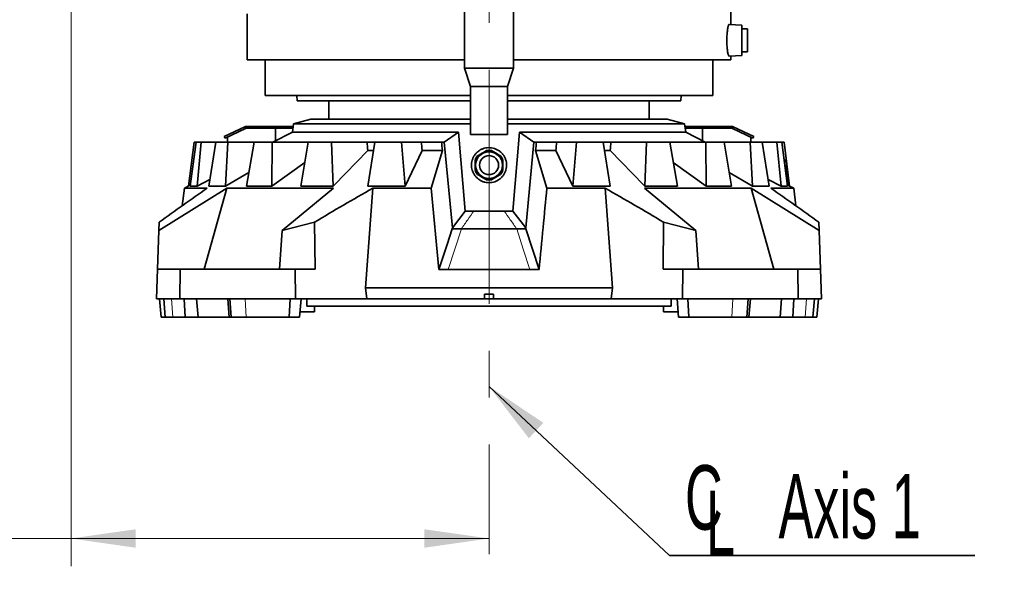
# Model space of a CAD drawing. Header units: millimetres. Extents: x 0 to 11920, y 0 to 8400.
# Tile 31 of 55: x 7370 to 8437, y 1341 to 1949. Entities that reach past the tile are written whole.
import ezdxf

# ---------------------------------------------------------------- set-up
doc = ezdxf.new("R2010")
doc.units = ezdxf.units.MM
doc.header["$LTSCALE"] = 20
doc.linetypes.add('CENTERX2', pattern=[20.32, 12.7, -2.54, 2.54, -2.54])
doc.layers.add('SVART_TEXT', color=7, linetype='Continuous')
doc.styles.add('SLDTEXTSTYLE0', font='TXT', dxfattribs={"width": 0.605})
doc.dimstyles.new('SLDDIMSTYLE0', dxfattribs={"dimtxt": 70, "dimasz": 70, "dimexe": 0, "dimexo": 0.0625, "dimgap": 17.5, "dimtad": 1, "dimdec": 1, "dimrnd": 1e-09, "dimzin": 12, "dimdsep": 46, "dimtxsty": 'SLDTEXTSTYLE0', "dimsah": 1, "dimcen": 0.09, "dimadec": 0, "dimazin": 3, "dimtfac": 1, "dimtofl": 0, "dimtmove": 0, "dimatfit": 3, "dimfxl": 1, "dimfrac": 2, "dimtolj": 1, "dimtzin": 12, "dimarcsym": 0})
doc.dimstyles.new('SLDDIMSTYLE2', dxfattribs={"dimtxt": 0.18, "dimasz": 70, "dimexe": 0, "dimexo": 0.0625, "dimgap": 0, "dimtad": 0, "dimtih": 1, "dimtoh": 1, "dimdec": 0, "dimrnd": 1e-09, "dimzin": 0, "dimdsep": 46, "dimtxsty": 'Standard', "dimsah": 1, "dimcen": 0.09, "dimadec": 0, "dimazin": 0, "dimtfac": 70, "dimtdec": 0, "dimtofl": 0, "dimtmove": 0, "dimatfit": 3, "dimfxl": 1, "dimfrac": 2, "dimtolj": 1, "dimtzin": 0, "dimarcsym": 0})

# ---------------------------------------------------------------- blocks, each defined once
blk = doc.blocks.new('_D_11')
at = {"color": 7, "linetype": 'Continuous', "lineweight": 0}
for p, q in [((7425.8, 3277), (7425.8, 1355.7)), ((7425.8, 1385.7), (6302.8, 1385.7)), ((7425.8, 1385.7), (7878.8, 1385.7))]:
    blk.add_line(p, q, dxfattribs=at)
at = {"color": 7, "linetype": 'Continuous', "lineweight": 18}
for points in [[(7425.8, 1385.7), (7495.8, 1375.7), (7495.8, 1395.7)], [(7878.8, 1385.7), (7808.8, 1395.7), (7808.8, 1375.7)]]:
    blk.add_solid(points, dxfattribs=at)
at = {"color": 7, "linetype": 'Continuous', "lineweight": 18, "char_height": 70, "attachment_point": 1, "style": 'SLDTEXTSTYLE0'}
for s, insert in [('(2x M8 Through)', (6489.5, 1475.9)), ('453', (6302.8, 1475.9))]:
    blk.add_mtext(s, dxfattribs=dict(at, insert=insert))
blk = doc.blocks.new('SW_SYMBOL_MOD_CL')
at = {"color": 0, "linetype": 'Continuous', "lineweight": 0, "char_height": 15515, "attachment_point": 5, "style": 'SLDTEXTSTYLE0'}
for s, insert in [('C', (8000, 12000)), ('L', (12000, 6000))]:
    blk.add_mtext(s, dxfattribs=dict(at, insert=insert))
blk = doc.blocks.new('SW_NOTE_0_9')
at = {"layer": 'SVART_TEXT', "color": 0}
for p, q in [((0, 0), (331.1, 0)), ((331.1, 0), (0, 0)), ((0, 0), (331.1, 0)), ((331.1, 0), (0, 0)), ((0, 0), (331.1, 0)), ((331.1, 0), (0, 0))]:
    blk.add_line(p, q, dxfattribs=at)
at = {"layer": 'SVART_TEXT', "color": 0, "xscale": 0.004511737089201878, "yscale": 0.004511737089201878, "zscale": 0.004511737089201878}
blk.add_blockref('SW_SYMBOL_MOD_CL', (1.1, 8.4), dxfattribs=at)
at = {"layer": 'SVART_TEXT', "color": 0, "insert": (118.1, 88.5), "char_height": 70, "attachment_point": 1, "style": 'SLDTEXTSTYLE0'}
blk.add_mtext('Axis 1', dxfattribs=at)

msp = doc.modelspace()

# ---------------------------------------------------------------- linework, layer by layer
at = {"color": 7, "linetype": 'CENTERX2', "lineweight": 18}
msp.add_line((7878.8, 2706.94), (7878.8, 1368.86), dxfattribs=at)
at = {"color": 7, "linetype": 'Continuous', "lineweight": 35}
for p, q in [((7852.3, 1991.1), (7852.3, 1895.9)), ((7905.3, 1895.9), (7905.3, 1991.1)), ((8140.8, 1943.29), (8140.8, 1987.74)), ((7616.8, 1954.74), (7616.8, 1905.1)), ((8152.8, 1942.45), (8139.14, 1943.41)), ((8152.8, 1942.45), (8152.8, 1909.75)), ((8158.8, 1938.6), (8152.8, 1938.6)), ((8158.8, 1938.6), (8158.8, 1913.6)), ((8152.8, 1913.6), (8158.8, 1913.6)), ((7852.3, 1905.1), (7616.8, 1905.1)), ((7636.3, 1905.1), (7636.3, 1866.1)), ((8140.8, 1905.1), (7905.3, 1905.1)), ((8121.3, 1866.1), (8121.3, 1905.1)), ((8139.14, 1908.8), (8152.8, 1909.75)), ((8140.8, 1905.1), (8140.8, 1908.91)), ((7852.3, 1895.9), (7858.8, 1875.9)), ((7905.3, 1895.9), (7852.3, 1895.9)), ((7898.8, 1875.9), (7905.3, 1895.9)), ((7858.8, 1875.9), (7858.8, 1823.9)), ((7898.8, 1875.9), (7858.8, 1875.9)), ((7898.8, 1823.9), (7898.8, 1875.9)), ((7858.8, 1866.1), (7636.3, 1866.1)), ((7670.57, 1866.1), (7670.8, 1860.6)), ((7858.8, 1860.6), (7670.8, 1860.6)), ((7705.3, 1860.6), (7705.3, 1840.7)), ((8121.3, 1866.1), (7898.8, 1866.1)), ((8086.8, 1860.6), (7898.8, 1860.6)), ((8052.3, 1840.7), (8052.3, 1860.6)), ((8086.8, 1860.6), (8087.04, 1866.1)), ((7666.8, 1835.7), (7665.65, 1826.32)), ((7685.57, 1840.7), (7666.8, 1835.7)), ((7666.8, 1835.7), (7858.8, 1835.7)), ((7858.8, 1840.7), (7685.57, 1840.7)), ((8072.03, 1840.7), (7898.8, 1840.7)), ((7898.8, 1835.7), (8090.8, 1835.7)), ((8090.8, 1835.7), (8072.03, 1840.7)), ((8091.96, 1826.32), (8090.8, 1835.7)), ((7591.86, 1821.95), (7614.11, 1832.33)), ((7592.7, 1820.14), (7614.96, 1830.52)), ((7614.96, 1830.52), (7614.11, 1832.33)), ((7615.8, 1832.7), (7614.92, 1832.7)), ((7614.96, 1830.52), (7615.8, 1830.7)), ((7615.8, 1832.7), (7615.8, 1830.7)), ((7615.8, 1832.7), (7652.8, 1832.7)), ((7615.8, 1830.7), (7652.8, 1830.7)), ((7665.65, 1826.32), (7644.35, 1815.7)), ((7647.32, 1830.7), (7647.32, 1817.18)), ((7652.8, 1832.7), (7652.8, 1830.7)), ((7652.8, 1832.7), (7666.44, 1832.7)), ((7652.8, 1830.7), (7666.19, 1830.7)), ((7665.65, 1826.32), (7845.65, 1826.32)), ((7830.06, 1815.71), (7845.65, 1826.32)), ((7845.65, 1826.32), (7853.06, 1740.92)), ((7904.55, 1740.92), (7911.96, 1826.32)), ((7911.96, 1826.32), (7927.55, 1815.71)), ((7911.96, 1826.32), (8091.96, 1826.32)), ((8091.17, 1832.7), (8104.8, 1832.7)), ((8091.42, 1830.7), (8104.8, 1830.7)), ((8113.26, 1815.7), (8091.96, 1826.32)), ((8104.8, 1832.7), (8104.8, 1830.7)), ((8104.8, 1832.7), (8141.8, 1832.7)), ((8104.8, 1830.7), (8141.8, 1830.7)), ((8110.29, 1830.7), (8110.29, 1817.18)), ((8141.8, 1832.7), (8141.8, 1830.7)), ((8141.8, 1830.7), (8142.65, 1830.52)), ((8142.65, 1830.52), (8143.5, 1832.33)), ((8142.65, 1830.52), (8164.91, 1820.14)), ((8143.5, 1832.33), (8142.69, 1832.7)), ((8143.5, 1832.33), (8165.75, 1821.95)), ((7553.01, 1767.89), (7559.05, 1815.7)), ((7554.85, 1767.89), (7561.36, 1815.7)), ((7561.36, 1815.7), (7559.05, 1815.7)), ((7566.7, 1815.7), (7561.36, 1815.7)), ((7562.32, 1767.89), (7566.7, 1815.7)), ((7582.63, 1815.7), (7566.7, 1815.7)), ((7575.02, 1767.89), (7582.63, 1815.7)), ((7595.61, 1815.7), (7582.63, 1815.7)), ((7591.86, 1821.95), (7592.7, 1820.14)), ((7593.19, 1767.89), (7595.61, 1815.7)), ((7595.19, 1821.3), (7595.19, 1815.7)), ((7624.08, 1815.7), (7595.61, 1815.7)), ((7615.9, 1767.89), (7624.08, 1815.7)), ((7643.82, 1815.7), (7624.08, 1815.7)), ((7643.53, 1767.89), (7643.82, 1815.7)), ((7682.9, 1815.7), (7643.82, 1815.7)), ((7674.69, 1767.89), (7682.9, 1815.7)), ((7708.05, 1815.7), (7682.9, 1815.7)), ((7709.91, 1767.89), (7708.05, 1815.7)), ((7746.72, 1815.7), (7708.05, 1815.7)), ((7746.72, 1815.7), (7755.06, 1815.7)), ((7747.39, 1767.89), (7755.06, 1815.7)), ((7783.91, 1815.7), (7755.06, 1815.7)), ((7787.79, 1767.89), (7783.91, 1815.7)), ((7805.4, 1815.7), (7783.91, 1815.7)), ((7805.4, 1815.7), (7827.34, 1815.7)), ((7827.34, 1815.7), (7830.06, 1815.7)), ((7830.06, 1815.71), (7830.06, 1815.7)), ((7839.05, 1722.63), (7830.06, 1815.71)), ((7898.8, 1823.9), (7858.8, 1823.9)), ((7927.55, 1815.71), (7918.56, 1722.63)), ((7927.55, 1815.7), (7927.55, 1815.71)), ((7930.27, 1815.7), (7927.55, 1815.7)), ((7930.27, 1815.7), (7952.21, 1815.7)), ((7952.21, 1815.7), (7973.7, 1815.7)), ((7969.82, 1767.89), (7973.7, 1815.7)), ((7973.7, 1815.7), (8002.55, 1815.7)), ((8010.22, 1767.89), (8002.55, 1815.7)), ((8002.55, 1815.7), (8010.89, 1815.7)), ((8010.89, 1815.7), (8049.56, 1815.7)), ((8047.7, 1767.89), (8049.56, 1815.7)), ((8049.56, 1815.7), (8074.71, 1815.7)), ((8082.92, 1767.89), (8074.71, 1815.7)), ((8074.71, 1815.7), (8113.79, 1815.7)), ((8114.07, 1767.89), (8113.79, 1815.7)), ((8113.79, 1815.7), (8133.53, 1815.7)), ((8141.71, 1767.89), (8133.53, 1815.7)), ((8133.53, 1815.7), (8162, 1815.7)), ((8164.42, 1767.89), (8162, 1815.7)), ((8162, 1815.7), (8174.98, 1815.7)), ((8162.42, 1821.3), (8162.42, 1815.7)), ((8165.75, 1821.95), (8164.91, 1820.14)), ((8182.58, 1767.89), (8174.98, 1815.7)), ((8174.98, 1815.7), (8190.91, 1815.7)), ((8195.29, 1767.89), (8190.91, 1815.7)), ((8190.91, 1815.7), (8196.25, 1815.7)), ((8202.47, 1767.89), (8196.25, 1815.7)), ((8196.25, 1815.7), (8198.56, 1815.7)), ((8204.54, 1767.89), (8198.56, 1815.7)), ((7747.4, 1806.72), (7753.53, 1806.72)), ((7806.31, 1806.72), (7787.79, 1767.89)), ((7806.31, 1806.72), (7828.32, 1806.72)), ((7816.16, 1765.7), (7828.32, 1806.72)), ((7941.45, 1765.7), (7929.29, 1806.72)), ((7929.29, 1806.72), (7951.29, 1806.72)), ((7951.29, 1806.72), (7969.82, 1767.89)), ((8004.07, 1806.72), (8010.21, 1806.72)), ((7679.09, 1793.5), (7643.53, 1767.89)), ((8078.52, 1793.5), (8114.07, 1767.89)), ((8198.79, 1796.7), (8199.3, 1796.7)), ((8199.3, 1792.23), (8199.3, 1796.7)), ((8201.24, 1790.7), (8199.65, 1790.7)), ((8203.18, 1768.52), (8201.24, 1790.7)), ((7576.17, 1775.08), (7562.32, 1767.89)), ((8181.44, 1775.08), (8195.29, 1767.89)), ((7594.51, 1765.7), (7520.98, 1719.92)), ((7548.54, 1765.7), (7546.2, 1746.65)), ((7554.99, 1768.92), (7548.54, 1765.7)), ((7548.54, 1765.7), (7573.32, 1765.7)), ((7562.32, 1767.89), (7554.85, 1767.89)), ((7594.51, 1765.7), (7570.15, 1677.7)), ((7593.19, 1767.89), (7575.02, 1767.89)), ((7594.51, 1765.7), (7710.37, 1765.7)), ((7643.53, 1767.89), (7615.9, 1767.89)), ((7654.55, 1719.9), (7710.37, 1765.7)), ((7709.91, 1767.89), (7674.69, 1767.89)), ((7752.87, 1765.7), (7745, 1657.7)), ((7747.39, 1767.89), (7787.79, 1767.89)), ((7752.87, 1765.7), (7816.16, 1765.7)), ((7824.58, 1677.44), (7816.16, 1765.7)), ((7941.45, 1765.7), (8004.74, 1765.7)), ((8010.22, 1767.89), (7969.82, 1767.89)), ((8047.24, 1765.7), (8163.1, 1765.7)), ((8047.24, 1765.7), (8103.06, 1719.9)), ((8047.7, 1767.89), (8082.92, 1767.89)), ((8114.07, 1767.89), (8141.71, 1767.89)), ((8236.63, 1719.92), (8163.1, 1765.7)), ((8187.46, 1677.7), (8163.1, 1765.7)), ((8164.42, 1767.89), (8182.58, 1767.89)), ((8184.29, 1765.7), (8209.07, 1765.7)), ((8195.29, 1767.89), (8202.47, 1767.89)), ((8209.07, 1765.7), (8203.17, 1768.64)), ((8211.41, 1746.65), (8209.07, 1765.7)), ((7853.06, 1740.92), (7839.05, 1722.63)), ((7862.27, 1740.79), (7853.06, 1740.92)), ((7904.55, 1740.92), (7895.33, 1740.79)), ((7918.56, 1722.63), (7904.55, 1740.92)), ((7520.98, 1719.92), (7519.5, 1677.7)), ((7520.98, 1719.92), (7521.29, 1728.77)), ((7654.55, 1719.9), (7651.64, 1677.7)), ((7689.56, 1728.77), (7654.55, 1719.9)), ((7689.56, 1728.77), (7690.18, 1677.7)), ((7839.05, 1722.63), (7838.92, 1721.57)), ((7848.82, 1721.57), (7838.92, 1721.57)), ((7918.69, 1721.57), (7908.79, 1721.57)), ((7918.56, 1722.63), (7918.69, 1721.57)), ((7918.69, 1721.57), (7933.03, 1677.44)), ((8068.05, 1728.77), (8067.43, 1677.7)), ((8103.06, 1719.9), (8068.05, 1728.77)), ((8103.06, 1719.9), (8105.97, 1677.7)), ((8236.32, 1728.77), (8236.63, 1719.92)), ((8236.63, 1719.92), (8238.11, 1677.7)), ((7518.39, 1645.7), (7519.5, 1677.7)), ((7519.5, 1677.7), (7544.09, 1677.7)), ((7544.09, 1677.7), (7543.63, 1645.7)), ((7544.09, 1677.7), (7668.56, 1677.7)), ((7690.18, 1677.7), (7668.56, 1677.7)), ((7668.95, 1645.7), (7668.56, 1677.7)), ((7834.47, 1677.44), (7824.58, 1677.44)), ((7923.14, 1677.44), (7834.47, 1677.44)), ((7933.03, 1677.44), (7923.14, 1677.44)), ((8089.05, 1677.7), (8067.43, 1677.7)), ((8088.66, 1645.7), (8089.05, 1677.7)), ((8089.05, 1677.7), (8213.52, 1677.7)), ((8213.52, 1677.7), (8238.11, 1677.7)), ((8213.98, 1645.7), (8213.52, 1677.7)), ((8238.11, 1677.7), (8239.22, 1645.7)), ((7745, 1657.7), (7746.37, 1645.7)), ((7745, 1657.7), (8012.61, 1657.7)), ((8012.61, 1657.7), (8011.24, 1645.7)), ((7543.63, 1645.7), (7518.39, 1645.7)), ((7521.71, 1645.7), (7523.46, 1625.7)), ((7526.16, 1645.7), (7527.91, 1625.7)), ((7668.95, 1645.7), (7543.63, 1645.7)), ((7549.45, 1625.7), (7548.43, 1645.7)), ((7563.4, 1625.7), (7561.74, 1645.7)), ((7595.55, 1645.7), (7597.3, 1625.7)), ((7597.75, 1645.7), (7599.25, 1625.7)), ((7662.17, 1625.7), (7663.28, 1645.7)), ((7746.37, 1645.7), (7668.95, 1645.7)), ((7673.3, 1625.7), (7675.05, 1645.7)), ((7681.3, 1645.7), (7681.3, 1637.6)), ((7746.37, 1645.7), (7873.8, 1645.7)), ((7873.8, 1650.7), (7883.8, 1650.7)), ((7873.8, 1650.7), (7873.8, 1645.7)), ((7883.8, 1645.7), (7873.8, 1645.7)), ((7883.8, 1650.7), (7883.8, 1645.7)), ((7883.8, 1645.7), (8011.24, 1645.7)), ((8011.24, 1645.7), (8088.66, 1645.7)), ((8076.3, 1645.7), (8076.3, 1637.6)), ((8082.56, 1645.7), (8084.31, 1625.7)), ((8213.98, 1645.7), (8088.66, 1645.7)), ((8094.33, 1645.7), (8095.44, 1625.7)), ((8158.36, 1625.7), (8159.86, 1645.7)), ((8160.31, 1625.7), (8162.06, 1645.7)), ((8195.87, 1645.7), (8194.21, 1625.7)), ((8209.18, 1645.7), (8208.16, 1625.7)), ((8239.22, 1645.7), (8213.98, 1645.7)), ((8229.7, 1625.7), (8231.45, 1645.7)), ((8234.15, 1625.7), (8235.9, 1645.7)), ((8076.3, 1637.6), (7681.3, 1637.6)), ((7689.8, 1631.7), (7689.8, 1637.6)), ((8067.8, 1637.6), (8067.8, 1631.7)), ((7527.91, 1625.7), (7523.46, 1625.7)), ((7527.91, 1625.7), (7536.19, 1625.7)), ((7536.19, 1625.7), (7549.45, 1625.7)), ((7563.4, 1625.7), (7549.45, 1625.7)), ((7597.35, 1625.7), (7563.4, 1625.7)), ((7599.25, 1625.7), (7597.3, 1625.7)), ((7599.25, 1625.7), (7615.67, 1625.7)), ((7615.67, 1625.7), (7662.17, 1625.7)), ((7673.3, 1625.7), (7662.17, 1625.7)), ((7673.82, 1631.7), (7689.8, 1631.7)), ((8067.8, 1631.7), (8083.78, 1631.7)), ((8095.44, 1625.7), (8084.31, 1625.7)), ((8095.44, 1625.7), (8141.94, 1625.7)), ((8141.94, 1625.7), (8158.36, 1625.7)), ((8160.31, 1625.7), (8158.36, 1625.7)), ((8194.21, 1625.7), (8160.26, 1625.7)), ((8208.16, 1625.7), (8194.21, 1625.7)), ((8208.16, 1625.7), (8221.42, 1625.7)), ((8221.42, 1625.7), (8229.7, 1625.7)), ((8234.15, 1625.7), (8229.7, 1625.7))]:
    msp.add_line(p, q, dxfattribs=at)
at = {"color": 8, "linetype": 'Continuous', "lineweight": 18}
for p, q in [((7536.19, 1625.7), (7534.8, 1645.7)), ((7615.67, 1625.7), (7614.61, 1645.7)), ((7662.17, 1625.7), (7663.14, 1645.7)), ((8095.44, 1625.7), (8094.47, 1645.7)), ((8141.94, 1625.7), (8143, 1645.7)), ((8221.42, 1625.7), (8222.81, 1645.7))]:
    msp.add_line(p, q, dxfattribs=at)
at = {"color": 7, "linetype": 'Continuous', "lineweight": 35, "flags": 128}
for points in [[(7709.91, 1767.89), (7710.91, 1768.93), (7747.4, 1806.72)], [(8047.7, 1767.89), (8046.7, 1768.93), (8010.21, 1806.72)], [(7593.19, 1767.89), (7595.01, 1768.95), (7618.42, 1782.59)], [(8164.42, 1767.89), (8162.6, 1768.95), (8139.19, 1782.59)], [(8012.61, 1657.7), (8008.68, 1711.77), (8004.74, 1765.7)], [(7838.92, 1721.57), (7833.45, 1704.74), (7824.58, 1677.44)]]:
    msp.add_lwpolyline(points, dxfattribs=at)
at = {"color": 8, "linetype": 'Continuous', "lineweight": 18, "flags": 128}
for points in [[(7848.82, 1721.57), (7841.65, 1699.51), (7834.47, 1677.44)], [(7923.14, 1677.44), (7915.96, 1699.51), (7908.79, 1721.57)]]:
    msp.add_lwpolyline(points, dxfattribs=at)
at = {"color": 7, "linetype": 'Continuous', "lineweight": 35}
for radius in [14.53, 10.31]:
    msp.add_circle((7878.8, 1790.7), radius, dxfattribs=at)
for start, end in [(80.36413, 99.63587), (140.36413, 159.63587), (20.36413, 39.63587), (200.36413, 219.63587), (320.36413, 339.63587), (260.36413, 279.63587)]:
    msp.add_arc((7878.8, 1790.7), 16, start, end, dxfattribs=at)
for centre, major_axis, ratio, start_param, end_param in [((7988.07, 763.52), (-256.87, 2465.08), 0.0586173, 1.1237069, 1.1277347), ((8002.19, 763.52), (-289.37, 2465.11), 0.0324803, 1.1260022, 1.13003), ((8005.17, 763.52), (-296.22, 2465.12), 0.0227577, 1.1270803, 1.1311081), ((7752.44, 763.52), (296.22, 2465.12), 0.0227577, 5.1520772, 5.156105), ((7755.42, 763.52), (289.37, 2465.11), 0.0324803, 5.1531553, 5.1571831), ((7769.54, 763.52), (256.87, 2465.08), 0.0586173, 5.1554506, 5.1594784)]:
    msp.add_ellipse(centre, major_axis=major_axis, ratio=ratio, start_param=start_param, end_param=end_param, dxfattribs=at)
for points, knots in [([(8139.14, 1943.38), (8139.12, 1943.39), (8139, 1943.47), (8138.74, 1943.16), (8138.37, 1942.41), (8137.98, 1941.14), (8137.61, 1939.45), (8137.27, 1937.36), (8136.97, 1934.96), (8136.75, 1932.3), (8136.6, 1929.48), (8136.54, 1926.58), (8136.57, 1923.69), (8136.69, 1920.88), (8136.88, 1918.21), (8137.14, 1915.77), (8137.46, 1913.6), (8137.81, 1911.77), (8138.19, 1910.31), (8138.57, 1909.33), (8138.89, 1908.82), (8139.07, 1908.85), (8139.13, 1908.86)], [0, 0, 0, 0, 0.0080362, 0.0617349, 0.1154347, 0.1695196, 0.2236031, 0.277705, 0.3318026, 0.38531, 0.4388134, 0.4914266, 0.5440396, 0.5961628, 0.6482892, 0.7007212, 0.7531572, 0.8064261, 0.8596971, 0.9136853, 0.9676727, 1, 1, 1, 1]), ([(7614.11, 1832.33), (7614.25, 1832.39), (7614.52, 1832.52), (7614.78, 1832.64), (7614.92, 1832.7)], [0, 0, 0, 0, 0.5026451, 1, 1, 1, 1]), ([(8141.8, 1832.7), (8141.95, 1832.7), (8142.25, 1832.7), (8142.54, 1832.7), (8142.69, 1832.7)], [0, 0, 0, 0, 0.50264514, 1, 1, 1, 1]), ([(7892.28, 1777.31), (7892.99, 1778.1), (7894.44, 1779.7), (7896.04, 1782.51), (7897.19, 1785.56), (7897.79, 1788.74), (7897.85, 1792), (7897.36, 1795.2), (7896.32, 1798.29), (7894.8, 1801.12), (7892.81, 1803.68), (7890.45, 1805.83), (7887.73, 1807.58), (7884.79, 1808.83), (7881.65, 1809.58), (7878.46, 1809.79), (7875.25, 1809.46), (7872.17, 1808.6), (7869.25, 1807.23), (7866.62, 1805.4), (7864.32, 1803.14), (7862.45, 1800.55), (7861.03, 1797.67), (7860.12, 1794.61), (7859.73, 1791.43), (7859.87, 1788.24), (7860.56, 1785.09), (7861.75, 1782.12), (7863.46, 1779.35), (7865.59, 1776.92), (7868.14, 1774.87), (7870.96, 1773.3), (7874.03, 1772.22), (7877.17, 1771.68), (7880.38, 1771.68), (7883.48, 1772.2), (7886.47, 1773.22), (7888.9, 1774.54), (7890.83, 1775.94), (7891.79, 1776.85), (7892.28, 1777.31)], [0, 0, 0, 0, 0.0268566, 0.054494, 0.0813497, 0.1089838, 0.1358295, 0.1634679, 0.1900642, 0.2174449, 0.2438201, 0.2709645, 0.2972687, 0.3243351, 0.3506522, 0.3777316, 0.4040646, 0.4311612, 0.4574934, 0.4845902, 0.5109051, 0.5379839, 0.5642896, 0.5913539, 0.6177426, 0.6448842, 0.6715013, 0.6988765, 0.7257323, 0.7533673, 0.7801935, 0.80782, 0.8342461, 0.8614667, 0.8874203, 0.9141352, 0.9399627, 0.9665223, 0.983169, 1, 1, 1, 1]), ([(7866.48, 1800.91), (7867.28, 1801.37), (7868.91, 1802.31), (7871.39, 1803.75), (7873.84, 1805.16), (7875.36, 1806.03), (7876.13, 1806.48)], [0, 0, 0, 0, 0.2547839, 0.5170109, 0.7551335, 1, 1, 1, 1]), ([(7881.48, 1806.48), (7882.28, 1806.02), (7883.91, 1805.08), (7886.39, 1803.64), (7888.84, 1802.23), (7890.36, 1801.35), (7891.13, 1800.91)], [0, 0, 0, 0, 0.2547839, 0.5170109, 0.7551335, 1, 1, 1, 1]), ([(7863.8, 1785.14), (7863.8, 1785.65), (7863.8, 1786.89), (7863.8, 1788.93), (7863.8, 1791.32), (7863.8, 1793.8), (7863.8, 1795.44), (7863.8, 1796.27)], [0, 0, 0, 0, 0.1424462, 0.3431074, 0.5479263, 0.7712562, 1, 1, 1, 1]), ([(7893.8, 1796.27), (7893.8, 1795.46), (7893.8, 1793.82), (7893.8, 1791.35), (7893.8, 1788.95), (7893.8, 1786.9), (7893.8, 1785.65), (7893.8, 1785.14)], [0, 0, 0, 0, 0.2236454, 0.4520711, 0.6525874, 0.8575535, 1, 1, 1, 1]), ([(7876.13, 1774.93), (7875.33, 1775.39), (7873.7, 1776.33), (7871.21, 1777.76), (7868.77, 1779.18), (7867.25, 1780.05), (7866.48, 1780.5)], [0, 0, 0, 0, 0.2547839, 0.5170109, 0.7551335, 1, 1, 1, 1]), ([(7891.13, 1780.5), (7890.33, 1780.03), (7888.7, 1779.1), (7886.21, 1777.66), (7883.77, 1776.25), (7882.25, 1775.37), (7881.48, 1774.93)], [0, 0, 0, 0, 0.25478385, 0.51701094, 0.75513353, 1, 1, 1, 1]), ([(7521.29, 1728.77), (7529.94, 1735.01), (7547.24, 1747.5), (7564.63, 1759.64), (7573.32, 1765.7)], [0, 0, 0, 0, 0.4999834, 1, 1, 1, 1]), ([(7752.87, 1765.7), (7742.29, 1759.64), (7721.12, 1747.5), (7700.08, 1735.01), (7689.56, 1728.77)], [0, 0, 0, 0, 0.4999798, 1, 1, 1, 1]), ([(7933.03, 1677.44), (7934.48, 1692.61), (7937.3, 1722.03), (7940.1, 1751.45), (7941.45, 1765.7)], [0, 0, 0, 0, 0.5153097, 1, 1, 1, 1]), ([(8068.05, 1728.77), (8057.53, 1735.01), (8036.49, 1747.5), (8015.32, 1759.63), (8004.74, 1765.7)], [0, 0, 0, 0, 0.4999836, 1, 1, 1, 1]), ([(8184.29, 1765.7), (8192.98, 1759.64), (8210.37, 1747.5), (8227.67, 1735.01), (8236.32, 1728.77)], [0, 0, 0, 0, 0.4999795, 1, 1, 1, 1]), ([(8202.36, 1768.79), (8202.52, 1768.72), (8202.98, 1768.53), (8203.21, 1768.46), (8203.16, 1768.51), (8203.15, 1768.52)], [0, 0, 0, 0, 0.3135889, 0.8558328, 1, 1, 1, 1]), ([(7895.33, 1740.79), (7891.89, 1740.77), (7884.8, 1740.71), (7874.03, 1740.71), (7866.46, 1740.75), (7862.54, 1740.79), (7862.27, 1740.79)], [0, 0, 0, 0, 0.3127995, 0.6438927, 0.9758267, 1, 1, 1, 1])]:
    msp.add_open_spline(points, degree=3, knots=knots, dxfattribs=at)
at = {"color": 8, "linetype": 'Continuous', "lineweight": 18}
for points, knots in [([(7862.27, 1740.79), (7860.09, 1737.72), (7855.58, 1731.37), (7851.12, 1724.9), (7848.82, 1721.57)], [0, 0, 0, 0, 0.4841503, 1, 1, 1, 1]), ([(7908.79, 1721.57), (7906.49, 1724.9), (7902.03, 1731.37), (7897.52, 1737.72), (7895.33, 1740.79)], [0, 0, 0, 0, 0.5158019, 1, 1, 1, 1])]:
    msp.add_open_spline(points, degree=3, knots=knots, dxfattribs=at)
at = {"color": 7, "linetype": 'Continuous', "lineweight": 35}
msp.add_open_spline([(7908.79, 1721.57), (7903.81, 1721.57), (7893.84, 1721.57), (7878.8, 1721.57), (7863.77, 1721.57), (7853.8, 1721.57), (7848.82, 1721.57)], degree=3, dxfattribs=at)

# ---------------------------------------------------------------- block references
at = {"layer": 'SVART_TEXT'}
msp.add_blockref('SW_NOTE_0_9', (8074.44, 1367.22), dxfattribs=at)

# ---------------------------------------------------------------- dimensions: what is measured, and where the dimension line sits
at = {"color": 7, "linetype": 'Continuous', "lineweight": 18}
dim = msp.add_linear_dim(base=(7878.8, 1385.7), p1=(7425.8, 3281.04), p2=(7878.8, 1368.86), text='<> (2x M8 Through)', dimstyle='SLDDIMSTYLE0', dxfattribs=at)
dim.commit()
dim.dimension.update_dxf_attribs({"geometry": '_D_11', "text_midpoint": (6751.74, 1385.7), "dimtype": 160})

# ---------------------------------------------------------------- leaders
at = {"layer": 'SVART_TEXT'}
msp.add_leader([(7878.8, 1550.67), (8074.44, 1367.22)], dimstyle='SLDDIMSTYLE2', dxfattribs=at)

doc.saveas('drawing.dxf')
